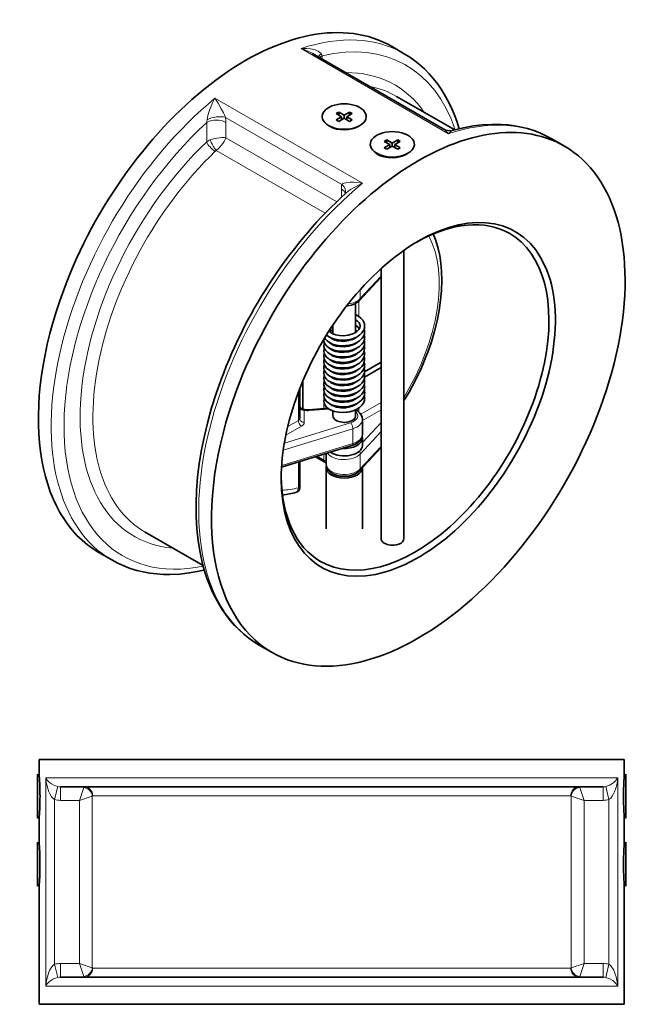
# Model space of a CAD drawing. Extents: x 220 to 1210, y 14 to 774.
# Tile 3 of 3: x 934 to 1210, y 340 to 774. Entities that reach past the tile are written whole.
import ezdxf

# ---------------------------------------------------------------- set-up
doc = ezdxf.new("R2010")
doc.units = 0

msp = doc.modelspace()

# ---------------------------------------------------------------- linework, layer by layer
at = {"color": 7, "lineweight": 13}
for p, q in [((1057.85, 761.26), (1122.91, 723.7)), ((1084.96, 701.8), (1019.91, 739.36)), ((1075.87, 701.27), (1024.52, 730.91)), ((1073.58, 693.65), (1024.74, 721.85)), ((1068.46, 688.55), (1020.46, 716.27)), ((945.23, 347.5), (945.23, 439.5)), ((945.23, 439.5), (1009.56, 439.5)), ((1009.56, 439.5), (1197.59, 439.5)), ((1197.59, 347.5), (1197.59, 439.5)), ((965.79, 355.6), (965.79, 431.4)), ((965.99, 431.5), (1018.19, 431.5)), ((1018.19, 431.5), (1176.83, 431.5)), ((1177.02, 431.4), (1177.02, 355.6)), ((949.14, 357.19), (949.14, 429.81)), ((960.08, 357.5), (960.08, 429.5)), ((1182.73, 429.5), (1182.73, 357.5)), ((1193.67, 357.19), (1193.67, 429.81)), ((965.99, 355.5), (1018.19, 355.5)), ((1018.19, 355.5), (1176.83, 355.5)), ((945.23, 347.5), (1009.56, 347.5)), ((1009.56, 347.5), (1197.59, 347.5))]:
    msp.add_line(p, q, dxfattribs=at)
at = {"color": 7, "lineweight": 35, "ltscale": 0.08165}
for p, q in [((1103.38, 759), (1097.72, 762.27)), ((1174.09, 718.18), (1168.43, 721.44)), ((1084.92, 591.03), (1084.92, 597.56))]:
    msp.add_line(p, q, dxfattribs=at)
at = {"color": 7, "lineweight": 35}
for p, q in [((1062.99, 759.04), (1120.59, 725.79)), ((1103.14, 544.96), (1103.14, 672.14)), ((1093.14, 544.96), (1093.14, 664.14)), ((942.41, 447.5), (1009.56, 447.5)), ((1009.56, 447.5), (1200.41, 447.5)), ((951.7, 435.5), (1011.48, 435.5)), ((1011.48, 435.5), (1191.11, 435.5)), ((942.41, 392.3), (942.41, 339.5)), ((1200.41, 392.3), (1200.41, 339.5)), ((951.7, 351.5), (1011.48, 351.5)), ((1011.48, 351.5), (1191.11, 351.5)), ((942.41, 339.5), (1009.56, 339.5)), ((1009.56, 339.5), (1200.41, 339.5))]:
    msp.add_line(p, q, dxfattribs=at)
at = {"color": 7, "lineweight": 13, "ltscale": 0.018175}
msp.add_line((1067.17, 758.09), (1067.17, 756.63), dxfattribs=at)
at = {"color": 7, "lineweight": 35, "ltscale": 0.36985}
msp.add_line((1125.67, 725.35), (1100.04, 740.15), dxfattribs=at)
at = {"color": 7, "lineweight": 35, "ltscale": 0.01633}
for p, q in [((1073.36, 732.54), (1074.49, 733.2)), ((1074.49, 733.2), (1074.49, 731.89)), ((1075.77, 731.15), (1075.77, 729.85)), ((1076.9, 731.81), (1076.9, 730.5)), ((1078.03, 731.15), (1078.03, 729.85)), ((1079.3, 733.2), (1080.43, 732.54)), ((1079.3, 733.2), (1079.3, 731.89)), ((1073.36, 729.77), (1074.49, 729.11)), ((1079.3, 729.11), (1080.43, 729.77)), ((1094.58, 720.29), (1095.71, 720.95)), ((1094.58, 717.52), (1095.71, 716.87)), ((1096.98, 718.91), (1096.98, 717.6)), ((1098.11, 719.56), (1098.11, 718.25)), ((1099.24, 718.91), (1099.24, 717.6)), ((1100.52, 720.95), (1101.65, 720.29)), ((1100.52, 720.95), (1100.52, 719.64)), ((1100.52, 716.87), (1101.65, 717.52))]:
    msp.add_line(p, q, dxfattribs=at)
at = {"color": 7, "lineweight": 35, "ltscale": 0.034701}
for p, q in [((1073.36, 732.54), (1075.77, 731.15)), ((1073.36, 729.77), (1075.77, 731.15)), ((1074.49, 733.2), (1076.9, 731.81)), ((1074.49, 729.11), (1076.9, 730.5)), ((1076.9, 731.81), (1079.3, 733.2)), ((1076.9, 730.5), (1079.3, 729.11)), ((1078.03, 731.15), (1080.43, 732.54)), ((1078.03, 731.15), (1080.43, 729.77)), ((1094.58, 720.29), (1096.98, 718.91)), ((1094.58, 717.52), (1096.98, 718.91)), ((1095.71, 720.95), (1098.11, 719.56)), ((1095.71, 716.87), (1098.11, 718.25)), ((1098.11, 719.56), (1100.52, 720.95)), ((1098.11, 718.25), (1100.52, 716.87)), ((1099.24, 718.91), (1101.65, 720.29)), ((1099.24, 718.91), (1101.65, 717.52))]:
    msp.add_line(p, q, dxfattribs=at)
at = {"color": 7, "lineweight": 35, "ltscale": 0.00204}
msp.add_line((1075.77, 730.01), (1075.91, 729.93), dxfattribs=at)
at = {"color": 7, "lineweight": 35, "ltscale": 0.002041}
for p, q in [((1077.89, 729.93), (1078.03, 730.01)), ((1099.1, 717.68), (1099.24, 717.76))]:
    msp.add_line(p, q, dxfattribs=at)
at = {"color": 7, "lineweight": 13, "ltscale": 0.107001}
msp.add_line((1016.25, 728.69), (1016.25, 720.13), dxfattribs=at)
at = {"color": 7, "lineweight": 13, "ltscale": 0.085527}
msp.add_line((1024.74, 728.69), (1024.74, 721.85), dxfattribs=at)
at = {"color": 7, "lineweight": 35, "ltscale": 0.018811}
msp.add_line((1071.35, 726.52), (1070.04, 727.27), dxfattribs=at)
at = {"color": 7, "lineweight": 35, "ltscale": 0.007476}
for p, q in [((1083.29, 726.97), (1083.8, 727.27)), ((1104.5, 714.73), (1105.02, 715.03))]:
    msp.add_line(p, q, dxfattribs=at)
at = {"color": 7, "lineweight": 35, "ltscale": 0.016331}
msp.add_line((1095.71, 720.95), (1095.71, 719.64), dxfattribs=at)
at = {"color": 7, "lineweight": 35, "ltscale": 0.002042}
msp.add_line((1096.98, 717.76), (1097.12, 717.68), dxfattribs=at)
at = {"color": 7, "lineweight": 35, "ltscale": 0.031211}
msp.add_line((1093.42, 713.78), (1091.26, 715.03), dxfattribs=at)
at = {"color": 7, "lineweight": 13, "ltscale": 0.046243}
msp.add_line((1075.65, 699.3), (1075.65, 695.6), dxfattribs=at)
at = {"color": 7, "lineweight": 13, "ltscale": 0.168595}
for p, q in [((1093.14, 660.81), (1083.98, 650.91)), ((1083.98, 582.32), (1093.14, 592.23)), ((1083.98, 575.79), (1093.14, 585.69))]:
    msp.add_line(p, q, dxfattribs=at)
at = {"color": 7, "lineweight": 35, "ltscale": 0.174043}
for p, q in [((1093.14, 660.32), (1083.69, 650.09)), ((1083.69, 574.98), (1093.14, 585.2))]:
    msp.add_line(p, q, dxfattribs=at)
at = {"color": 7, "lineweight": 13, "ltscale": 0.050049}
msp.add_line((1083.98, 654.91), (1083.98, 650.91), dxfattribs=at)
at = {"color": 7, "lineweight": 35, "ltscale": 0.159697}
msp.add_line((1081.92, 635.99), (1081.92, 648.77), dxfattribs=at)
at = {"color": 7, "lineweight": 13, "ltscale": 0.082939}
msp.add_line((1083.31, 649.72), (1083.31, 643.09), dxfattribs=at)
at = {"color": 7, "lineweight": 35, "ltscale": 0.048926}
msp.add_line((1071.92, 635.4), (1071.92, 639.32), dxfattribs=at)
at = {"color": 7, "lineweight": 35, "ltscale": 0.000471}
msp.add_line((1081.92, 636.71), (1081.96, 636.69), dxfattribs=at)
at = {"color": 7, "lineweight": 35, "ltscale": 0.001288}
msp.add_line((1067.92, 632.67), (1067.93, 632.77), dxfattribs=at)
at = {"color": 7, "lineweight": 13, "ltscale": 0.014905}
msp.add_line((1067.99, 632.09), (1067.99, 630.9), dxfattribs=at)
at = {"color": 7, "lineweight": 35, "ltscale": 0.003654}
msp.add_line((1071.92, 632.95), (1071.92, 633.25), dxfattribs=at)
at = {"color": 7, "lineweight": 35, "ltscale": 0.003633}
msp.add_line((1071.92, 630.51), (1071.92, 630.8), dxfattribs=at)
at = {"color": 7, "lineweight": 35, "ltscale": 0.002327}
msp.add_line((1081.92, 633.54), (1081.92, 633.73), dxfattribs=at)
at = {"color": 7, "lineweight": 35, "ltscale": 0.002283}
msp.add_line((1081.92, 631.09), (1081.92, 631.28), dxfattribs=at)
at = {"color": 7, "lineweight": 35, "ltscale": 0.001409}
msp.add_line((1082.27, 633.9), (1082.37, 633.85), dxfattribs=at)
at = {"color": 7, "lineweight": 35, "ltscale": 0.001416}
msp.add_line((1082.27, 631.45), (1082.38, 631.4), dxfattribs=at)
at = {"color": 7, "lineweight": 35, "ltscale": 0.001081}
msp.add_line((1082.37, 633.95), (1082.44, 633.9), dxfattribs=at)
at = {"color": 7, "lineweight": 35, "ltscale": 0.001099}
msp.add_line((1082.37, 631.5), (1082.44, 631.45), dxfattribs=at)
at = {"color": 7, "lineweight": 13, "ltscale": 0.014314}
msp.add_line((1067.99, 629.59), (1067.99, 628.45), dxfattribs=at)
at = {"color": 7, "lineweight": 13, "ltscale": 0.013765}
msp.add_line((1067.99, 627.1), (1067.99, 626), dxfattribs=at)
at = {"color": 7, "lineweight": 35, "ltscale": 0.003674}
msp.add_line((1071.92, 628.06), (1071.92, 628.35), dxfattribs=at)
at = {"color": 7, "lineweight": 35, "ltscale": 0.003648}
msp.add_line((1071.92, 625.61), (1071.92, 625.9), dxfattribs=at)
at = {"color": 7, "lineweight": 35, "ltscale": 0.002309}
for p, q in [((1081.92, 628.64), (1081.92, 628.83)), ((1081.92, 621.3), (1081.92, 621.48)), ((1081.92, 611.5), (1081.92, 611.68)), ((1081.92, 609.05), (1081.92, 609.23))]:
    msp.add_line(p, q, dxfattribs=at)
at = {"color": 7, "lineweight": 35, "ltscale": 0.002303}
msp.add_line((1081.92, 626.19), (1081.92, 626.38), dxfattribs=at)
at = {"color": 7, "lineweight": 35, "ltscale": 0.00137}
msp.add_line((1082.28, 626.55), (1082.37, 626.5), dxfattribs=at)
at = {"color": 7, "lineweight": 35, "ltscale": 0.001092}
msp.add_line((1082.37, 629.05), (1082.44, 629), dxfattribs=at)
at = {"color": 7, "lineweight": 13, "ltscale": 0.01385}
msp.add_line((1067.99, 624.66), (1067.99, 623.55), dxfattribs=at)
at = {"color": 7, "lineweight": 13, "ltscale": 0.013756}
msp.add_line((1067.99, 622.2), (1067.99, 621.1), dxfattribs=at)
at = {"color": 7, "lineweight": 35, "ltscale": 0.001363}
msp.add_line((1082.28, 624.1), (1082.37, 624.05), dxfattribs=at)
at = {"color": 7, "lineweight": 35, "ltscale": 0.001036}
msp.add_line((1082.37, 624.15), (1082.44, 624.1), dxfattribs=at)
at = {"color": 7, "lineweight": 35, "ltscale": 0.001061}
msp.add_line((1082.37, 621.7), (1082.44, 621.65), dxfattribs=at)
at = {"color": 7, "lineweight": 35, "ltscale": 0.105826}
msp.add_line((1085.88, 618.56), (1093.14, 622.92), dxfattribs=at)
at = {"color": 7, "lineweight": 13, "ltscale": 0.013715}
msp.add_line((1067.99, 619.75), (1067.99, 618.65), dxfattribs=at)
at = {"color": 7, "lineweight": 13, "ltscale": 0.013768}
msp.add_line((1067.99, 617.3), (1067.99, 616.2), dxfattribs=at)
at = {"color": 7, "lineweight": 35, "ltscale": 0.003636}
msp.add_line((1071.92, 620.71), (1071.92, 621), dxfattribs=at)
at = {"color": 7, "lineweight": 35, "ltscale": 0.001368}
msp.add_line((1082.28, 619.2), (1082.37, 619.15), dxfattribs=at)
at = {"color": 7, "lineweight": 35, "ltscale": 0.001058}
msp.add_line((1082.37, 619.25), (1082.44, 619.2), dxfattribs=at)
at = {"color": 7, "lineweight": 35, "ltscale": 0.105571}
msp.add_line((1085.89, 616.24), (1093.14, 620.58), dxfattribs=at)
at = {"color": 7, "lineweight": 35, "ltscale": 0.157806}
msp.add_line((1058.68, 614.72), (1058.68, 602.09), dxfattribs=at)
at = {"color": 7, "lineweight": 13, "ltscale": 0.013161}
msp.add_line((1067.99, 614.81), (1067.99, 613.75), dxfattribs=at)
at = {"color": 7, "lineweight": 35, "ltscale": 0.000237}
msp.add_line((1070.51, 614.29), (1070.52, 614.3), dxfattribs=at)
at = {"color": 7, "lineweight": 35, "ltscale": 0.003647}
msp.add_line((1071.92, 615.81), (1071.92, 616.1), dxfattribs=at)
at = {"color": 7, "lineweight": 35, "ltscale": 0.002293}
msp.add_line((1081.92, 616.4), (1081.92, 616.58), dxfattribs=at)
at = {"color": 7, "lineweight": 35, "ltscale": 0.00228}
msp.add_line((1081.92, 613.95), (1081.92, 614.13), dxfattribs=at)
at = {"color": 7, "lineweight": 35, "ltscale": 0.001392}
msp.add_line((1082.28, 614.3), (1082.37, 614.25), dxfattribs=at)
at = {"color": 7, "lineweight": 35, "ltscale": 0.001054}
msp.add_line((1082.37, 614.35), (1082.44, 614.3), dxfattribs=at)
at = {"color": 7, "lineweight": 35, "ltscale": 0.001034}
msp.add_line((1082.38, 616.8), (1082.44, 616.75), dxfattribs=at)
at = {"color": 7, "lineweight": 13, "ltscale": 0.156779}
msp.add_line((1056.68, 609.68), (1056.68, 597.14), dxfattribs=at)
at = {"color": 7, "lineweight": 35, "ltscale": 0.165771}
msp.add_line((1057.27, 611.22), (1057.27, 597.96), dxfattribs=at)
at = {"color": 7, "lineweight": 13, "ltscale": 0.01438}
msp.add_line((1067.99, 612.45), (1067.99, 611.3), dxfattribs=at)
at = {"color": 7, "lineweight": 13, "ltscale": 0.013771}
msp.add_line((1067.99, 609.95), (1067.99, 608.85), dxfattribs=at)
at = {"color": 7, "lineweight": 35, "ltscale": 0.003658}
msp.add_line((1071.92, 610.91), (1071.92, 611.2), dxfattribs=at)
at = {"color": 7, "lineweight": 35, "ltscale": 0.003645}
msp.add_line((1071.92, 608.46), (1071.92, 608.75), dxfattribs=at)
at = {"color": 7, "lineweight": 35, "ltscale": 0.001393}
msp.add_line((1082.27, 611.85), (1082.37, 611.8), dxfattribs=at)
at = {"color": 7, "lineweight": 35, "ltscale": 0.001069}
msp.add_line((1082.37, 611.9), (1082.44, 611.85), dxfattribs=at)
at = {"color": 7, "lineweight": 35, "ltscale": 0.001082}
msp.add_line((1082.37, 609.45), (1082.44, 609.4), dxfattribs=at)
at = {"color": 7, "lineweight": 35, "ltscale": 0.000577}
msp.add_line((1085.74, 610.63), (1085.75, 610.58), dxfattribs=at)
at = {"color": 7, "lineweight": 35, "ltscale": 3.2e-05}
msp.add_line((1057.27, 604), (1057.27, 604), dxfattribs=at)
msp.add_line((1057.27, 604), (1057.27, 604), dxfattribs=at)
msp.add_line((1057.27, 604), (1057.27, 604), dxfattribs=at)
msp.add_line((1057.27, 604), (1057.27, 604), dxfattribs=at)
at = {"color": 7, "lineweight": 13, "ltscale": 0.014949}
msp.add_line((1067.99, 607.6), (1067.99, 606.4), dxfattribs=at)
at = {"color": 7, "lineweight": 13, "ltscale": 0.033124}
msp.add_line((1067.99, 605.01), (1067.99, 602.36), dxfattribs=at)
at = {"color": 7, "lineweight": 35, "ltscale": 0.003661}
msp.add_line((1071.92, 606.01), (1071.92, 606.3), dxfattribs=at)
at = {"color": 7, "lineweight": 35, "ltscale": 0.002307}
msp.add_line((1081.92, 606.6), (1081.92, 606.78), dxfattribs=at)
at = {"color": 7, "lineweight": 35, "ltscale": 0.002289}
msp.add_line((1081.92, 604.15), (1081.92, 604.33), dxfattribs=at)
at = {"color": 7, "lineweight": 13, "ltscale": 0.129481}
msp.add_line((1093.14, 605.12), (1084.17, 599.95), dxfattribs=at)
at = {"color": 7, "lineweight": 13, "ltscale": 0.065427}
msp.add_line((1059.27, 596.32), (1059.27, 601.56), dxfattribs=at)
at = {"color": 7, "lineweight": 35, "ltscale": 0.104913}
msp.add_line((1069.79, 602.5), (1061.43, 601.84), dxfattribs=at)
at = {"color": 7, "lineweight": 13, "ltscale": 0.109225}
msp.add_line((1070.29, 602.17), (1061.58, 601.48), dxfattribs=at)
at = {"color": 7, "lineweight": 13, "ltscale": 0.004219}
msp.add_line((1069.41, 602.81), (1069.41, 602.47), dxfattribs=at)
at = {"color": 7, "lineweight": 35, "ltscale": 0.003653}
msp.add_line((1071.92, 603.56), (1071.92, 603.85), dxfattribs=at)
at = {"color": 7, "lineweight": 35, "ltscale": 0.027628}
msp.add_line((1071.92, 599.19), (1071.92, 601.4), dxfattribs=at)
at = {"color": 7, "lineweight": 35, "ltscale": 0.033607}
msp.add_line((1081.92, 599.2), (1081.92, 601.88), dxfattribs=at)
at = {"color": 7, "lineweight": 13, "ltscale": 0.021777}
msp.add_line((1083.31, 602.66), (1083.31, 600.92), dxfattribs=at)
at = {"color": 7, "lineweight": 13, "ltscale": 0.118546}
msp.add_line((1093.14, 601.86), (1084.92, 597.12), dxfattribs=at)
at = {"color": 7, "lineweight": 13, "ltscale": 0.382505}
msp.add_line((1050.51, 587.13), (1079.75, 596.14), dxfattribs=at)
at = {"color": 7, "lineweight": 13, "ltscale": 0.067612}
msp.add_line((1056.68, 597.14), (1052, 594.44), dxfattribs=at)
at = {"color": 7, "lineweight": 13, "ltscale": 0.151244}
msp.add_line((1084.92, 587.43), (1093.14, 596.31), dxfattribs=at)
at = {"color": 7, "lineweight": 13, "ltscale": 0.401048}
msp.add_line((1050.03, 584.04), (1080.69, 593.49), dxfattribs=at)
at = {"color": 7, "lineweight": 13, "ltscale": 0.09997}
msp.add_line((1058.1, 594.69), (1051.17, 590.69), dxfattribs=at)
at = {"color": 7, "lineweight": 13, "ltscale": 0.08165}
for p, q in [((1080.69, 586.95), (1080.69, 593.49)), ((1083.98, 575.79), (1083.98, 582.32))]:
    msp.add_line(p, q, dxfattribs=at)
at = {"color": 7, "lineweight": 13, "ltscale": 0.410184}
msp.add_line((1080.69, 586.95), (1049.33, 577.29), dxfattribs=at)
at = {"color": 7, "lineweight": 35, "ltscale": 0.040825}
msp.add_line((1084.92, 586.13), (1084.92, 589.4), dxfattribs=at)
at = {"color": 7, "lineweight": 35, "ltscale": 0.406225}
msp.add_line((1080.34, 586.06), (1049.28, 576.49), dxfattribs=at)
at = {"color": 7, "lineweight": 13, "ltscale": 0.033028}
msp.add_line((1067.99, 582.26), (1067.99, 579.62), dxfattribs=at)
at = {"color": 7, "lineweight": 35, "ltscale": 0.057245}
msp.add_line((1068.92, 577.96), (1068.92, 582.54), dxfattribs=at)
at = {"color": 7, "lineweight": 13, "ltscale": 0.141702}
msp.add_line((1056.68, 578.77), (1056.68, 567.44), dxfattribs=at)
at = {"color": 7, "lineweight": 35, "ltscale": 0.133754}
msp.add_line((1057.27, 578.95), (1057.27, 568.25), dxfattribs=at)
at = {"color": 7, "lineweight": 35, "ltscale": 0.060072}
msp.add_line((1064.25, 581.1), (1068.41, 578.7), dxfattribs=at)
at = {"color": 7, "lineweight": 13, "ltscale": 0.043068}
msp.add_line((1065.01, 581.34), (1067.99, 579.62), dxfattribs=at)
at = {"color": 7, "lineweight": 35, "ltscale": 0.336806}
msp.add_line((1068.92, 576.33), (1068.92, 549.39), dxfattribs=at)
at = {"color": 7, "lineweight": 35, "ltscale": 0.336601}
msp.add_line((1084.92, 576.32), (1084.92, 549.39), dxfattribs=at)
at = {"color": 7, "lineweight": 35, "ltscale": 0.011003}
msp.add_line((1057.27, 568.25), (1057.27, 567.37), dxfattribs=at)
at = {"color": 7, "lineweight": 35, "ltscale": 0.369932}
msp.add_line((1014.67, 533.09), (989.04, 547.89), dxfattribs=at)
at = {"color": 7, "lineweight": 35, "ltscale": 0.081649}
msp.add_line((974.38, 535.57), (968.73, 538.83), dxfattribs=at)
at = {"color": 7, "lineweight": 35, "ltscale": 0.081651}
msp.add_line((1045.09, 494.74), (1039.44, 498.01), dxfattribs=at)
at = {"color": 7, "lineweight": 35, "ltscale": 0.09}
for p, q in [((942.41, 447.5), (942.41, 440.3)), ((1200.41, 447.5), (1200.41, 440.3))]:
    msp.add_line(p, q, dxfattribs=at)
at = {"color": 7, "lineweight": 35, "ltscale": 0.228439}
for p, q in [((941.68, 441.03), (941.68, 422.76)), ((1201.14, 421.57), (1201.14, 439.84)), ((941.68, 411.03), (941.68, 392.76)), ((1201.14, 391.57), (1201.14, 409.84))]:
    msp.add_line(p, q, dxfattribs=at)
at = {"color": 7, "lineweight": 35, "ltscale": 0.012952}
for p, q in [((942.41, 440.3), (941.68, 441.03)), ((1200.41, 440.3), (1201.14, 441.03)), ((942.41, 422.3), (941.68, 421.57)), ((1200.41, 422.3), (1201.14, 421.57)), ((942.41, 410.3), (941.68, 411.03)), ((1200.41, 410.3), (1201.14, 411.03)), ((942.41, 392.3), (941.68, 391.57)), ((1200.41, 392.3), (1201.14, 391.57))]:
    msp.add_line(p, q, dxfattribs=at)
at = {"color": 7, "lineweight": 35, "ltscale": 0.014894}
for p, q in [((1201.14, 439.84), (1201.14, 441.03)), ((941.68, 422.76), (941.68, 421.57)), ((1201.14, 409.84), (1201.14, 411.03)), ((941.68, 392.76), (941.68, 391.57))]:
    msp.add_line(p, q, dxfattribs=at)
at = {"color": 7, "lineweight": 13, "ltscale": 0.074819}
for p, q in [((950.56, 435.62), (949.14, 429.81)), ((1192.26, 435.62), (1193.67, 429.81)), ((950.56, 351.38), (949.14, 357.19)), ((1192.26, 351.38), (1193.67, 357.19))]:
    msp.add_line(p, q, dxfattribs=at)
at = {"color": 7, "lineweight": 13, "ltscale": 0.075}
for p, q in [((951.7, 435.5), (951.7, 429.5)), ((1191.11, 435.5), (1191.11, 429.5)), ((951.7, 351.5), (951.7, 357.5)), ((1191.11, 351.5), (1191.11, 357.5))]:
    msp.add_line(p, q, dxfattribs=at)
at = {"color": 7, "lineweight": 13, "ltscale": 0.075222}
for p, q in [((960.08, 429.5), (961.99, 435.21)), ((1182.73, 429.5), (1180.83, 435.21)), ((960.08, 357.5), (961.99, 351.79)), ((1182.73, 357.5), (1180.83, 351.79))]:
    msp.add_line(p, q, dxfattribs=at)
at = {"color": 7, "lineweight": 13, "ltscale": 0.075221}
for p, q in [((960.08, 429.5), (965.79, 431.4)), ((1182.73, 429.5), (1177.02, 431.4)), ((960.08, 357.5), (965.79, 355.6)), ((1182.73, 357.5), (1177.02, 355.6))]:
    msp.add_line(p, q, dxfattribs=at)
at = {"color": 7, "lineweight": 13, "ltscale": 0.10475}
for p, q in [((960.08, 429.5), (951.7, 429.5)), ((1191.11, 429.5), (1182.73, 429.5)), ((960.08, 357.5), (951.7, 357.5)), ((1191.11, 357.5), (1182.73, 357.5))]:
    msp.add_line(p, q, dxfattribs=at)
at = {"color": 7, "lineweight": 35, "ltscale": 0.15}
for p, q in [((942.41, 422.3), (942.41, 410.3)), ((1200.41, 422.3), (1200.41, 410.3))]:
    msp.add_line(p, q, dxfattribs=at)
at = {"color": 7, "lineweight": 13}
for points in [[(1066.79, 758.91), (1066.53, 759.28), (1066.2, 759.59), (1065.44, 760.1), (1064.75, 760.42), (1064.03, 760.68), (1062.95, 760.96), (1061.82, 761.15), (1060.35, 761.29), (1057.85, 761.26)], [(1019.91, 739.36), (1018.87, 737.32), (1017.92, 735.1), (1017.22, 733.14), (1016.91, 732.09), (1016.64, 731.01), (1016.46, 729.85)], [(1019.91, 739.36), (1021.27, 737.16), (1022.65, 734.73), (1023.6, 732.92), (1024.07, 731.95), (1024.52, 730.91)], [(1122.91, 723.7), (1122.46, 724.22), (1121.54, 725.1), (1120.59, 725.79)], [(1024.74, 721.85), (1023.89, 721.96), (1022.96, 721.98), (1021.88, 721.91), (1020.76, 721.76), (1019.24, 721.42), (1017.77, 720.93)], [(1024.74, 721.85), (1024.41, 721.06), (1023.96, 720.24), (1023.36, 719.34), (1022.67, 718.45), (1021.61, 717.3), (1020.46, 716.27)], [(1122.91, 723.7), (1123.99, 724.61), (1124.57, 724.98), (1125.13, 725.21)], [(1075.87, 701.27), (1076.15, 701.53), (1076.38, 701.67), (1076.91, 701.88), (1077.75, 702.08), (1078.63, 702.19), (1079.56, 702.24), (1081.02, 702.23), (1082.52, 702.13), (1084.96, 701.8)], [(1077.68, 697.45), (1078.67, 698.27), (1079.72, 699.01), (1081.54, 700.13), (1083.43, 701.11), (1084.96, 701.8)], [(1059.27, 601.56), (1059.05, 601.9), (1058.74, 602.07)], [(1056.68, 567.44), (1056.51, 566.51), (1056.23, 565.82), (1056.02, 565.57), (1055.79, 565.44)], [(949.14, 429.81), (948.7, 430.13), (948.31, 430.52), (947.85, 431.09), (947.1, 432.34), (946.66, 433.32), (946.28, 434.33), (945.83, 435.87), (945.5, 437.43), (945.23, 439.5)], [(950.56, 435.62), (949.59, 435.91), (948.76, 436.27), (947.77, 436.84), (946.94, 437.45), (945.93, 438.46), (945.23, 439.5)], [(1197.59, 439.5), (1197.35, 439.08), (1196.7, 438.24), (1195.84, 437.42), (1194.73, 436.64), (1194.04, 436.26), (1193.26, 435.92), (1192.26, 435.62)], [(1197.59, 439.5), (1197.25, 437.08), (1196.95, 435.73), (1196.6, 434.51), (1196.15, 433.3), (1195.7, 432.32), (1195.17, 431.38), (1194.51, 430.52), (1194.12, 430.13), (1193.67, 429.81)], [(945.23, 347.5), (945.42, 349.07), (945.71, 350.64), (946.29, 352.7), (946.66, 353.7), (947.11, 354.68), (947.65, 355.62), (948.39, 356.57), (948.84, 356.99), (949.14, 357.19)], [(1193.67, 357.19), (1194.12, 356.87), (1194.51, 356.48), (1195.17, 355.61), (1195.62, 354.84), (1196, 354.06), (1196.47, 352.87), (1196.85, 351.65), (1197.22, 350.09), (1197.59, 347.5)], [(945.23, 347.5), (945.77, 348.35), (946.52, 349.18), (947.49, 349.97), (948.43, 350.56), (949.56, 351.08), (950.56, 351.38)], [(1192.26, 351.38), (1193.22, 351.09), (1194.06, 350.73), (1195.34, 349.97), (1196.33, 349.14), (1197.06, 348.33), (1197.59, 347.5)]]:
    msp.add_lwpolyline(points, dxfattribs=at)
at = {"color": 7, "lineweight": 35}
for points in [[(1127.61, 725.85), (1126.56, 729.16), (1125.37, 732.35), (1124.39, 734.67), (1123.05, 737.52), (1121.63, 740.17), (1120, 742.87), (1118.19, 745.52), (1116.36, 747.9), (1114.41, 750.14), (1112.35, 752.25), (1110.32, 754.09), (1108.1, 755.87), (1105.79, 757.51), (1103.38, 759)], [(1083.29, 726.97), (1081.88, 726.31), (1080.32, 725.82), (1078.67, 725.52), (1076.98, 725.4), (1075.3, 725.47), (1073.66, 725.73), (1072.12, 726.19), (1070.74, 726.84)], [(1168.44, 721.44), (1165.89, 722.81), (1163.25, 724.02), (1160.53, 725.06), (1157.73, 725.94), (1154.93, 726.63), (1152.07, 727.17), (1149.15, 727.55), (1146.18, 727.77), (1142.03, 727.82), (1137.79, 727.57), (1133.87, 727.09), (1129.52, 726.29), (1125.13, 725.21)], [(1092.79, 713.98), (1094.47, 713.44), (1096.28, 713.14), (1098.15, 713.08), (1100.02, 713.25), (1101.25, 713.48), (1102.44, 713.82), (1103.53, 714.24), (1104.5, 714.73)], [(1113.73, 627.27), (1115.34, 631.9), (1116.71, 636.52), (1117.86, 641.11), (1118.75, 645.64), (1119.42, 650.22), (1119.81, 654.54), (1119.96, 658.88), (1119.84, 663.03), (1119.52, 666.63), (1119.02, 669.94), (1118.34, 673.09), (1117.31, 676.59), (1116.21, 679.46)], [(1083.69, 650.09), (1082.8, 649.31), (1081.56, 648.59), (1080.18, 648.07), (1078.45, 647.71), (1077.94, 647.66)], [(1081.92, 643.87), (1083.2, 643.16), (1084.25, 642.33), (1085.05, 641.41), (1085.55, 640.53), (1085.82, 639.72)], [(1085.92, 638.8), (1085.79, 637.74), (1085.43, 636.81), (1084.74, 635.78), (1083.85, 634.91), (1082.64, 634.09), (1081.07, 633.37), (1079.25, 632.86), (1077.21, 632.58), (1075.19, 632.59), (1073.32, 632.85), (1071.67, 633.34), (1070.41, 633.94), (1069.37, 634.69), (1069.11, 634.93)], [(1083.92, 638.8), (1083.78, 638.02), (1083.39, 637.29), (1082.66, 636.52), (1081.67, 635.84), (1080.27, 635.21), (1078.67, 634.78), (1076.76, 634.56), (1074.84, 634.63), (1073.25, 634.93), (1071.88, 635.42), (1070.96, 635.97), (1070.32, 636.58), (1070.22, 636.71)], [(1081.92, 641.6), (1082.81, 640.94), (1083.44, 640.22), (1083.8, 639.52), (1083.87, 639.28)], [(1081.93, 639.15), (1082.88, 638.42), (1083.47, 637.73), (1083.57, 637.57)], [(1070.52, 636.35), (1071.21, 636.9), (1071.92, 637.29)], [(1085.92, 636.35), (1085.79, 635.3), (1085.35, 634.21), (1084.69, 633.28), (1083.71, 632.35), (1082.47, 631.55), (1080.93, 630.87), (1079.03, 630.36), (1077.93, 630.2), (1077.49, 630.16)], [(1085.92, 633.9), (1085.79, 632.84), (1085.35, 631.76), (1084.63, 630.75), (1083.63, 629.84), (1082.34, 629.03), (1080.69, 628.34), (1078.76, 627.86), (1076.74, 627.66), (1074.68, 627.73), (1072.88, 628.06), (1071.35, 628.57), (1070.17, 629.19), (1069.18, 629.96), (1068.51, 630.77), (1068.09, 631.65), (1067.92, 632.58), (1067.92, 632.67)], [(1082.75, 626.81), (1081.26, 626.1), (1079.61, 625.59), (1077.56, 625.26), (1075.45, 625.22), (1073.65, 625.44), (1072.05, 625.85), (1070.7, 626.43), (1069.63, 627.12), (1068.78, 627.95), (1068.24, 628.82), (1067.95, 629.78), (1067.92, 630.22)], [(1077.49, 630.15), (1075.36, 630.13), (1073.44, 630.38), (1071.8, 630.84), (1070.4, 631.49), (1069.39, 632.22), (1068.63, 633.05), (1068.29, 633.6)], [(1082.76, 631.71), (1081.8, 631.02), (1080.44, 630.38), (1078.84, 629.92), (1076.93, 629.67), (1075.02, 629.71), (1073.42, 629.98), (1072.09, 630.43), (1071.09, 630.98), (1070.51, 631.46)], [(1070.56, 633.86), (1071.36, 633.25), (1072.5, 632.71), (1073.91, 632.32), (1075.57, 632.12), (1077.32, 632.14)], [(1082.77, 634.17), (1081.81, 633.47), (1080.52, 632.85), (1078.84, 632.37), (1077.32, 632.14)], [(1085.92, 631.45), (1085.79, 630.4), (1085.35, 629.31), (1084.65, 628.33), (1083.63, 627.39), (1082.98, 626.95), (1082.75, 626.81)], [(1067.92, 627.77), (1068.06, 626.85), (1068.44, 625.99), (1069.1, 625.14), (1069.98, 624.42)], [(1085.92, 629), (1085.78, 627.89), (1085.35, 626.86), (1084.67, 625.9), (1083.76, 625.04), (1082.47, 624.2), (1081, 623.55), (1079.11, 623.03), (1077.02, 622.77), (1075.05, 622.8), (1073.21, 623.08), (1071.65, 623.55), (1070.47, 624.11), (1069.98, 624.42)], [(1070.51, 626.57), (1070.88, 626.23), (1071.03, 626.12), (1071.1, 626.07)], [(1081.75, 628.54), (1080.36, 627.9), (1078.75, 627.45), (1076.82, 627.21), (1074.89, 627.27), (1073.28, 627.57), (1071.92, 628.06), (1070.98, 628.61), (1070.55, 628.97)], [(1082.79, 626.84), (1081.85, 626.15), (1080.49, 625.5), (1078.91, 625.03), (1077.01, 624.77), (1075.1, 624.8), (1073.48, 625.07), (1072.09, 625.53), (1071.44, 625.86), (1071.1, 626.07)], [(1103.13, 605.7), (1105.5, 609.67), (1108.35, 614.98), (1110.93, 620.4), (1113.21, 625.89), (1113.73, 627.27)], [(1085.77, 625.42), (1085.32, 624.35), (1084.6, 623.37), (1083.63, 622.49), (1082.3, 621.66), (1080.76, 621.02), (1078.85, 620.53), (1076.83, 620.31), (1074.8, 620.37), (1072.98, 620.69), (1071.45, 621.18), (1070.12, 621.87), (1069.18, 622.61), (1068.51, 623.43), (1068.09, 624.3), (1067.93, 625.19), (1067.92, 625.32)], [(1067.92, 622.88), (1068.06, 621.95), (1068.46, 621.05), (1069.14, 620.21), (1070.1, 619.43), (1071.29, 618.8), (1072.83, 618.27), (1074.71, 617.93), (1074.82, 617.92)], [(1085.92, 621.65), (1085.79, 620.6), (1085.39, 619.57), (1084.67, 618.55), (1083.74, 617.68), (1082.53, 616.89), (1081.11, 616.24), (1079.24, 615.71), (1077.26, 615.44), (1075.25, 615.44), (1073.33, 615.71), (1071.65, 616.2), (1070.28, 616.87), (1069.35, 617.56), (1068.59, 618.41), (1068.12, 619.31), (1067.93, 620.25), (1067.92, 620.42)], [(1082.79, 624.39), (1081.79, 623.66), (1080.54, 623.07), (1078.98, 622.6), (1077.06, 622.33), (1075.13, 622.35), (1073.51, 622.61), (1072.1, 623.08), (1071.12, 623.6), (1070.5, 624.12)], [(1070.53, 621.64), (1071.27, 621.06), (1072.3, 620.54), (1073.74, 620.11), (1075.02, 619.91)], [(1085.92, 624.1), (1085.77, 622.99), (1085.35, 621.96), (1084.67, 621), (1083.73, 620.12), (1082.49, 619.31), (1080.96, 618.64), (1079.27, 618.16), (1077.26, 617.89), (1075.58, 617.87), (1075.03, 617.9), (1074.82, 617.93)], [(1082.77, 621.92), (1081.79, 621.21), (1080.42, 620.57), (1078.75, 620.1), (1076.98, 619.87), (1075.21, 619.89), (1075.02, 619.91)], [(1080.43, 613.56), (1078.54, 613.13), (1076.5, 612.96), (1074.53, 613.06), (1072.66, 613.42), (1071.11, 613.98), (1069.9, 614.67), (1069.02, 615.43), (1068.38, 616.29), (1068.03, 617.15), (1067.92, 617.98)], [(1082.76, 619.46), (1081.86, 618.8), (1080.58, 618.18), (1078.94, 617.69), (1077.04, 617.43), (1075.13, 617.45), (1073.51, 617.71), (1072.16, 618.15), (1071.13, 618.7), (1070.58, 619.15)], [(1082.8, 617.05), (1081.9, 616.38), (1080.65, 615.76), (1079.84, 615.48)], [(1085.92, 619.2), (1085.79, 618.15), (1085.4, 617.15), (1084.7, 616.13), (1083.75, 615.24), (1082.47, 614.4), (1080.94, 613.73), (1080.64, 613.63), (1080.43, 613.57)], [(1039.43, 498.01), (1037.08, 499.47), (1034.81, 501.06), (1032.64, 502.8), (1030.56, 504.68), (1028.54, 506.73), (1026.62, 508.92), (1024.81, 511.23), (1023.12, 513.67), (1021.53, 516.24), (1020.06, 518.91), (1018.71, 521.7), (1017.47, 524.6), (1016.35, 527.6), (1015.34, 530.7), (1014.46, 533.9), (1013.35, 538.86), (1012.5, 544.01), (1011.92, 549.34), (1011.61, 554.83), (1011.56, 560.47), (1011.77, 566.24), (1012.25, 572.13), (1012.98, 578.12), (1013.97, 584.2), (1015.21, 590.34), (1016.7, 596.54), (1018.44, 602.77), (1020.41, 609.02), (1022.62, 615.27)], [(1067.92, 615.53), (1068.06, 614.58), (1068.48, 613.68), (1068.54, 613.58)], [(1084.75, 611.29), (1083.75, 610.34), (1082.49, 609.52), (1080.93, 608.83), (1079.07, 608.33), (1077.05, 608.08), (1075.06, 608.1), (1073.14, 608.4), (1071.56, 608.89), (1070.33, 609.49), (1069.39, 610.17), (1068.69, 610.92), (1068.16, 611.85), (1067.93, 612.81), (1067.92, 613.08)], [(1085.92, 616.75), (1085.79, 615.7), (1085.35, 614.62), (1084.66, 613.64), (1083.75, 612.79), (1082.54, 611.99), (1080.97, 611.29), (1079.1, 610.78), (1077.1, 610.53), (1075.04, 610.55), (1073.2, 610.83), (1071.63, 611.31), (1070.26, 611.98), (1069.22, 612.78), (1068.55, 613.57)], [(1070.5, 616.77), (1071.17, 616.23), (1072.12, 615.72), (1073.47, 615.28), (1075.09, 615.01), (1077.02, 614.98), (1078.94, 615.24), (1079.84, 615.48)], [(1082.77, 614.57), (1081.77, 613.86), (1080.45, 613.23), (1078.79, 612.76), (1076.88, 612.52), (1074.97, 612.57), (1073.38, 612.85), (1072.11, 613.27), (1071.11, 613.81), (1070.51, 614.31)], [(1085.92, 614.3), (1085.79, 613.25), (1085.35, 612.17), (1084.75, 611.29)], [(1067.92, 610.63), (1068.08, 609.63), (1068.51, 608.73), (1069.23, 607.86), (1070.26, 607.08), (1071.48, 606.47), (1072.32, 606.17)], [(1085.92, 609.4), (1085.79, 608.35), (1085.35, 607.27), (1084.63, 606.26), (1083.63, 605.35), (1082.33, 604.53), (1080.68, 603.84), (1078.76, 603.37), (1076.75, 603.16), (1074.69, 603.24), (1072.9, 603.56), (1071.36, 604.07), (1070.06, 604.77), (1069.1, 605.55), (1068.44, 606.39), (1068.06, 607.26), (1067.92, 608.18)], [(1082.83, 612.18), (1081.93, 611.5), (1080.72, 610.89), (1079.18, 610.4), (1077.46, 610.11), (1075.51, 610.08), (1073.84, 610.29), (1072.39, 610.71), (1071.33, 611.22), (1070.6, 611.78), (1070.53, 611.84)], [(1070.56, 609.37), (1071.36, 608.76), (1072.54, 608.21), (1072.92, 608.08)], [(1085.92, 611.85), (1085.79, 610.8), (1085.35, 609.72), (1084.68, 608.76), (1083.76, 607.9), (1082.6, 607.13), (1081.06, 606.43), (1079.24, 605.91), (1077.27, 605.64), (1075.26, 605.64), (1073.33, 605.91), (1072.72, 606.06), (1072.33, 606.18)], [(1082.79, 609.69), (1081.84, 609), (1080.55, 608.37), (1078.88, 607.88), (1076.96, 607.62), (1075.03, 607.66), (1073.41, 607.94), (1072.92, 608.08)], [(1067.92, 605.73), (1068.06, 604.81), (1068.44, 603.94), (1069.14, 603.06), (1070.02, 602.34), (1071.22, 601.69), (1072.69, 601.16), (1074.47, 600.82), (1076.35, 600.71), (1077.85, 600.79)], [(1070.56, 604.47), (1071.31, 603.89), (1072.32, 603.39), (1073.57, 603), (1075.35, 602.74), (1077.25, 602.74), (1077.63, 602.78)], [(1082.76, 607.22), (1081.8, 606.52), (1080.44, 605.88), (1078.84, 605.42), (1076.94, 605.17), (1075.03, 605.21), (1073.43, 605.49), (1072.08, 605.94), (1071.09, 606.48), (1070.57, 606.91)], [(1082.8, 604.8), (1081.71, 604.02), (1080.45, 603.43), (1078.8, 602.96), (1077.63, 602.78)], [(1085.92, 606.95), (1085.79, 605.9), (1085.35, 604.82), (1084.66, 603.84), (1083.63, 602.9), (1082.41, 602.13), (1080.87, 601.46), (1079.18, 601), (1078.29, 600.85), (1077.84, 600.8)], [(1084.92, 597.56), (1084.78, 598.64), (1084.36, 599.63), (1083.68, 600.56), (1082.72, 601.39), (1081.93, 601.87)], [(1084.92, 591.03), (1084.78, 589.96), (1084.37, 588.98), (1083.77, 588.13), (1082.84, 587.29), (1081.66, 586.58), (1080.34, 586.06)], [(1083.69, 574.98), (1082.84, 574.22), (1081.65, 573.51), (1080.33, 572.99), (1078.66, 572.62), (1076.93, 572.5), (1075.19, 572.62), (1073.53, 572.99), (1072.21, 573.51), (1071.02, 574.22), (1070.16, 574.97), (1069.48, 575.9), (1069.07, 576.87), (1068.92, 577.96)], [(1093.14, 544.96), (1093.18, 544.6), (1093.3, 544.26), (1093.54, 543.87), (1093.87, 543.51), (1094.6, 542.98)], [(1094.6, 542.98), (1095.21, 542.67), (1095.89, 542.43), (1097.36, 542.12), (1098.9, 542.09), (1100.02, 542.24), (1101.06, 542.56), (1101.96, 543.03), (1102.59, 543.6), (1103, 544.25), (1103.14, 544.96)], [(974.38, 535.57), (977, 534.17), (979.7, 532.94), (982.5, 531.88), (985.36, 531), (988.24, 530.3), (991.18, 529.77), (994.18, 529.41), (997.19, 529.22), (1000.02, 529.18), (1004.35, 529.38), (1008.52, 529.86), (1012.96, 530.65), (1015.21, 531.16)]]:
    msp.add_lwpolyline(points, dxfattribs=at)
at = {"color": 7, "lineweight": 13}
for centre, radius, start, end in [((1060.04, 755.26), 7.67, 21.6253, 28.3694), ((1012.67, 728.63), 12.07, 0.3132, 10.9023), ((1009.53, 730.5), 6.96, 344.9893, 354.6838), ((1020.3, 714.3), 7.1, 110.9087, 124.7318), ((1021.67, 714.12), 2.46, 119.3697, 133.5371), ((1084.12, 699.37), 8.47, 167.0604, 180.4751), ((951.7, 440.91), 5.41, 257.789, 270.0491), ((1191.12, 440.91), 5.41, 269.9509, 282.211), ((966.01, 431.23), 0.274, 93.7322, 140.3053), ((1176.81, 431.23), 0.274, 39.7467, 86.2971), ((951.7, 440.35), 10.85, 256.3575, 270.0138), ((1191.12, 440.35), 10.85, 269.9862, 283.6425), ((951.7, 346.65), 10.85, 89.9862, 103.6424), ((1191.12, 346.65), 10.85, 76.3576, 90.0138), ((966.01, 355.77), 0.274, 219.7467, 266.2971), ((1176.81, 355.77), 0.274, 273.7322, 320.3053), ((951.7, 346.09), 5.41, 89.9509, 102.211), ((1191.12, 346.09), 5.41, 77.789, 90.0491)]:
    msp.add_arc(centre, radius, start, end, dxfattribs=at)
at = {"color": 7, "lineweight": 35}
for centre, radius, start, end in [((1074.56, 733.47), 7.66, 234.9733, 240.0614), ((1123.56, 730.92), 5.93, 240.0114, 285.4537), ((1094.88, 720.02), 6.35, 221.5598, 240.7823), ((1096.16, 722.11), 8.8, 240.1376, 247.4977), ((1075.89, 697.78), 1.61, 337.7902, 346.8372), ((1077.72, 629.84), 10.05, 59.6638, 65.2565), ((1077.73, 632.32), 10.02, 59.5549, 65.2406), ((1081.74, 638.79), 2.18, 0.0757, 12.7921), ((1081.74, 638.79), 4.18, 0.0404, 12.7476), ((1074.91, 628.46), 9.05, 109.276, 118.9114), ((1077.6, 627.17), 10.3, 62.4005, 65.2052), ((1078.55, 631.22), 6.43, 52.7621, 58.1078), ((1081.71, 636.34), 4.21, 0.0823, 16.9845), ((1081.71, 633.89), 4.22, 0.0791, 16.9289), ((1071.26, 630.22), 3.33, 158.2833, 179.8346), ((1071.17, 632.67), 3.25, 174.0223, 178.1679), ((1081.71, 631.44), 4.21, 0.0891, 16.9979), ((1081.71, 628.99), 4.22, 0.0737, 16.9508), ((1071.26, 627.76), 3.33, 158.2316, 179.8303), ((1071.26, 625.31), 3.34, 158.2836, 179.8328), ((1078.65, 633.95), 6.23, 299.7368, 311.3229), ((1081.71, 626.54), 4.22, 0.0782, 16.9998), ((1081.85, 626.54), 4.07, 343.9546, 0.1161), ((1071.25, 622.87), 3.33, 158.231, 179.8307), ((1071.26, 620.41), 3.34, 158.2499, 179.8215), ((1081.71, 624.09), 4.21, 0.0797, 16.9669), ((1081.71, 621.64), 4.22, 0.0801, 16.9461), ((1071.26, 617.97), 3.34, 158.3219, 179.8173), ((1081.71, 619.2), 4.21, 0.0838, 17.0078), ((1081.7, 616.74), 4.22, 0.0908, 16.9857), ((1071.26, 615.52), 3.34, 158.2681, 179.8332), ((1071.25, 613.07), 3.33, 158.2785, 179.8352), ((1081.71, 614.3), 4.21, 0.0855, 16.9925), ((1081.71, 611.85), 4.22, 0.0911, 16.9698), ((1071.26, 610.62), 3.34, 158.2406, 179.8375), ((1071.26, 608.17), 3.34, 158.3032, 179.8427), ((1081.72, 609.4), 4.21, 0.0751, 16.3786), ((1059.27, 604), 2, 180, 254.8257), ((1071.26, 605.72), 3.33, 158.2226, 179.8365), ((1081.72, 606.95), 4.21, 0.0752, 16.9845), ((1060.76, 609.85), 8.04, 255.4474, 274.7384), ((1069.41, 580.43), 2, 240.001, 255.9793), ((1044.52, 606.3), 42.38, 277.0025, 285.4298), ((1055.27, 567.37), 2, 285.2814, 0.0144), ((813.52, 431.3), 129.2, 359.9986, 3.993), ((1329.3, 431.3), 129.2, 176.007, 180.0014), ((813.52, 431.3), 129.2, 356.007, 0.0014), ((1329.3, 431.3), 129.2, 179.9986, 183.993), ((805.82, 401.29), 136.89, 0.0045, 3.7743), ((1337, 401.29), 136.89, 176.2257, 179.9955), ((805.82, 401.31), 136.89, 356.2257, 359.9955), ((1337, 401.31), 136.89, 180.0045, 183.7743)]:
    msp.add_arc(centre, radius, start, end, dxfattribs=at)
for centre, major_axis, ratio, start_param, end_param in [((1033.22, 650.55), (64.5, 111.72), 0.57735, 0.000018, 1.856194), ((1076.92, 731.25), (9.73, 0), 0.57735, 5.497555, 10.210378), ((1109.59, 606.46), (64.5, 111.72), 0.57735, 0.000018, 1.856194), ((1076.92, 731.25), (9.73, 0), 0.57735, 3.927193, 5.497555), ((1098.14, 719), (9.73, 0), 0.57735, 5.497555, 10.210378), ((1109.59, 606.46), (64.5, 111.72), 0.57735, 3.141611, 6.283204), ((1098.14, 719), (9.73, 0), 0.57735, 3.927193, 5.497555), ((1102.52, 610.54), (-64.1, -111.03), 0.581399, 4.200015, 4.995837), ((1109.59, 606.46), (42.75, 74.05), 0.57735, 2.355993, 7.068816), ((1108.18, 607.28), (41.75, 72.31), 0.57735, 0.000018, 0.772868), ((1108.18, 607.28), (41.75, 72.31), 0.57735, 3.141611, 6.283204), ((1109.59, 606.46), (42.75, 74.05), 0.57735, 0.78563, 1.856194), ((1033.22, 650.55), (64.5, 111.72), 0.57735, 1.856194, 3.141611), ((1109.59, 606.46), (64.5, 111.72), 0.57735, 1.856194, 3.141611), ((1109.59, 606.46), (42.75, 74.05), 0.57735, 1.856194, 2.355993), ((1076.92, 599.19), (5, 0), 0.57735, 3.141593, 3.926991), ((1076.92, 599.19), (5, 0), 0.57735, 3.926991, 6.28371), ((1076.92, 589.4), (8, 0), 0.57735, 4.625118, 6.283185), ((1076.92, 589.4), (8, 0), 0.57735, 6.283185, 6.4422), ((1076.92, 586.13), (8, 0), 0.57735, 3.847495, 6.283185), ((1076.92, 576.33), (-8, 0), 0.57735, 6.123497, 6.283185), ((1076.92, 576.33), (-8, 0), 0.57735, 0, 3.138044), ((1108.18, 607.28), (41.75, 72.31), 0.57735, 2.368667, 3.141611)]:
    msp.add_ellipse(centre, major_axis=major_axis, ratio=ratio, start_param=start_param, end_param=end_param, dxfattribs=at)
at = {"color": 7, "lineweight": 13}
for centre, major_axis, ratio, start_param, end_param in [((1038.88, 647.29), (64.5, 111.72), 0.57735, 6.283175, 6.859054), ((1057.01, 757.32), (10.13, -3.36), 0.375557, 1.068303, 1.611508), ((1041.71, 645.65), (62.5, 108.25), 0.57735, 5.808077, 6.776446), ((1071.19, 757.85), (5.9, 1.11), 0.424675, 2.331743, 2.811936), ((1071.41, 755.64), (6, 0), 0.57735, 2.356194, 2.657535), ((1041.71, 645.65), (57.5, 99.59), 0.57735, 6.018734, 6.611946), ((1044.54, 644.02), (55.5, 96.13), 0.57735, 6.283135, 6.480622), ((1038.88, 647.29), (64.5, 111.72), 0.57735, 0.994928, 3.141583), ((1020.5, 726.24), (-6, 0), 0.57735, 3.926991, 5.497787), ((1020.28, 728.46), (5.9, 1.11), 0.424675, 0.691525, 2.192899), ((1041.71, 645.65), (62.5, 108.25), 0.57735, 1.077536, 3.616707), ((1103.94, 609.73), (64.5, 111.72), 0.57735, 0.000018, 0.575868), ((1041.71, 645.65), (57.5, 99.59), 0.57735, 1.103794, 3.40606), ((1019.08, 718.5), (2.77, -2.89), 0.367596, 3.811377, 5.382173), ((1019.59, 718.88), (2, -3.46), 0.185467, 3.974399, 5.450379), ((1044.54, 644.02), (55.5, 96.13), 0.57735, 1.103794, 3.141542), ((1103.94, 609.73), (64.5, 111.72), 0.57735, 0.994928, 3.141611), ((1071.63, 698.82), (5.83, -1.4), 0.697365, 6.283184, 7.219787), ((1071.41, 696.85), (6, 0), 0.57735, 0.093316, 0.785398), ((1069.99, 629.32), (34.5, 59.76), 0.57735, 4.673761, 5.932464), ((1076.92, 653.08), (8, 0), 0.57735, 4.930069, 5.792946), ((1082.22, 651.45), (-1.47, 1.36), 0.72033, 3.141594, 3.72904), ((1059.27, 603.19), (-2, 0), 0.816497, 0, 1.570796), ((1060.77, 604.91), (6, 0), 0.57735, 4.459041, 4.848177), ((1061.58, 599.85), (-0.16, 1.99), 0.11053, 5.66334, 6.28322), ((1076.92, 599.19), (6, 0), 0.57735, 5.202628, 6.868921), ((1055.27, 597.96), (2, 0), 0.57735, 5.497787, 6.283185), ((1058.1, 596.32), (-1, 1.73), 0.57735, 0.785398, 2.356194), ((1059.27, 597.96), (-2, 0), 0.816497, 6.283185, 7.853982), ((1055.27, 596.32), (4, 0), 0.57735, 5.497787, 6.283185), ((1079.75, 594.5), (0.59, -1.91), 0.384437, 0.895136, 2.465933), ((1076.92, 597.56), (8, 0), 0.57735, 5.202628, 6.283143), ((1076.92, 591.03), (8, 0), 0.57735, 5.202628, 6.283143), ((1079.75, 587.97), (0.59, -1.91), 0.384437, 6.283177, 7.178322), ((1076.92, 584.5), (8, 0), 0.57735, 3.533764, 5.792946), ((1082.22, 582.87), (-1.47, 1.36), 0.72033, 3.729039, 4.449561), ((1069.41, 580.43), (-2, 0), 0.57735, 0.785398, 1.32541), ((1069.41, 580.43), (-1, -1.73), 0.57735, 5.497787, 6.283171), ((1076.92, 577.96), (8, 0), 0.57735, 3.141582, 5.792946), ((1082.22, 576.33), (1.47, -1.36), 0.72033, 6.283147, 6.870632), ((1069.99, 629.32), (-34.5, -59.76), 0.57735, 0.350737, 0.509017), ((1055.27, 568.25), (2, 0), 0.57735, 5.497787, 6.283185), ((962.23, 429.2), (0.05, -6.3), 0.107218, 3.140826, 3.445933), ((961.99, 431.4), (2.83, -2.83), 0.90941, 0.832805, 2.308785), ((962.19, 431.5), (0, 4), 0.949739, 4.712389, 6.283185), ((1180.63, 431.5), (0, 4), 0.949739, 0, 1.570796), ((1180.83, 431.4), (2.83, 2.83), 0.90941, 0.832808, 2.308787), ((1180.58, 429.2), (-0.05, -6.3), 0.107219, 2.83725, 3.142359), ((961.99, 355.6), (2.83, 2.83), 0.90941, 3.974401, 5.45038), ((962.19, 355.5), (0, 4), 0.949739, 3.141593, 4.712389), ((1180.63, 355.5), (0, 4), 0.949739, 1.570796, 3.141592), ((1180.83, 355.6), (2.83, -2.83), 0.90941, 3.974398, 5.450377), ((962.23, 357.8), (-0.05, -6.3), 0.107219, 5.978843, 6.283952), ((1180.58, 357.8), (0.05, -6.3), 0.107218, 6.282419, 6.587526)]:
    msp.add_ellipse(centre, major_axis=major_axis, ratio=ratio, start_param=start_param, end_param=end_param, dxfattribs=at)

doc.saveas('drawing.dxf')
